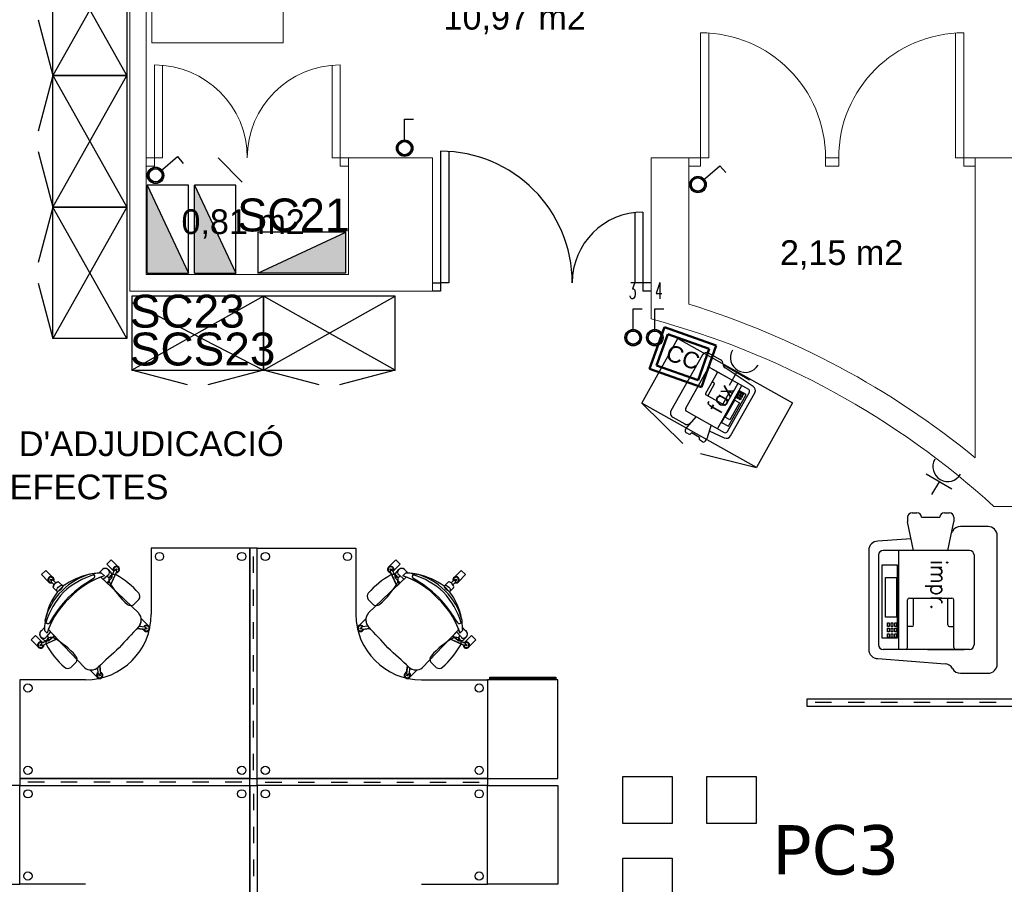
# Model space of a CAD drawing. Header units: metres. Extents: x -1 to 438, y -6 to 39.
# Tile 10 of 22: x 403.67 to 409.65, y 19.81 to 25.07. Entities that reach past the tile are written whole.
import ezdxf

# ---------------------------------------------------------------- set-up
doc = ezdxf.new("R2010")
doc.units = ezdxf.units.M
doc.linetypes.add('CONTINUA', pattern=[0])
for name, color, linetype, lineweight in [('INS P5  CLIMATITZACIO ACTUAL', 7, 'CONTINUA', 25), ('INS P5  ELECTRICITAT ACTUAL', 7, 'CONTINUA', 25), ('INS P5  TELECOMUNICACIONS ACTUAL', 7, 'CONTINUA', 25), ('P5 MOBLES ACTUAL', 7, 'CONTINUA', 25), ('P5 MURS ACTUAL', 7, 'CONTINUA', 25), ('P5 TEXT ACTUAL', 7, 'CONTINUA', 25)]:
    doc.layers.add(name, color=color, linetype=linetype, lineweight=lineweight)
doc.styles.add('ARIAL', font='arial.ttf')
doc.styles.add('COMPLEX', font='complex_.ttf')
doc.styles.add('SIMPLEX', font='simplex_.ttf')
doc.styles.add('VERDANA', font='verdana.ttf')

msp = doc.modelspace()

# ---------------------------------------------------------------- hatches: boundary and pattern name
at = {"layer": 'INS P5  ELECTRICITAT ACTUAL', "transparency": 33554687}
for color, points in [(100, [(404.6935, 23.5273), (404.4435, 24.0623), (404.4435, 23.5273)]), (100, [(404.9814, 23.5273), (404.7314, 24.0623), (404.7314, 23.5273)]), (4, [(405.6503, 23.7776), (405.1154, 23.5276), (405.6503, 23.5276)])]:
    msp.add_hatch(color=color, dxfattribs=at).paths.add_polyline_path(points)
at = {"layer": 'INS P5  TELECOMUNICACIONS ACTUAL', "transparency": 33554687}
msp.add_hatch(color=2, dxfattribs=at).paths.add_polyline_path([(404.9814, 23.5273), (404.7314, 24.0623), (404.7314, 23.5273)])

# ---------------------------------------------------------------- linework, layer by layer
at = {"layer": 'INS P5  CLIMATITZACIO ACTUAL', "color": 4, "linetype": 'CONTINUA', "lineweight": 50, "transparency": 33554687}
for p, q in [((407.5871, 23.1996), (407.4974, 22.9467)), ((407.9031, 23.0875), (407.5871, 23.1996)), ((407.6075, 23.1567), (407.5402, 22.9671)), ((407.8603, 23.0671), (407.6075, 23.1567)), ((407.7931, 22.8774), (407.8603, 23.0671)), ((407.8135, 22.8346), (407.9031, 23.0875)), ((407.4974, 22.9467), (407.8135, 22.8346)), ((407.5402, 22.9671), (407.7931, 22.8774))]:
    msp.add_line(p, q, dxfattribs=at)
at = {"layer": 'INS P5  ELECTRICITAT ACTUAL', "transparency": 33554687}
msp.add_line((405.0217, 24.0823), (404.8756, 24.2285), dxfattribs=at)
at = {"layer": 'INS P5  ELECTRICITAT ACTUAL', "color": 180, "transparency": 33554687}
for p, q in [((404.4435, 24.0623), (404.6935, 23.5273)), ((404.4435, 23.5273), (404.4435, 24.0623)), ((404.6935, 24.0623), (404.4435, 24.0623)), ((404.6935, 23.5273), (404.6935, 24.0623)), ((404.7314, 24.0623), (404.9814, 23.5273)), ((404.7314, 23.5273), (404.7314, 24.0623)), ((404.9814, 24.0623), (404.7314, 24.0623)), ((404.9814, 23.5273), (404.9814, 24.0623)), ((405.1154, 23.5276), (405.6503, 23.7776)), ((405.6503, 23.7776), (405.1154, 23.7776)), ((405.1154, 23.7776), (405.1154, 23.5276)), ((405.6503, 23.5276), (405.6503, 23.7776)), ((404.4435, 23.5273), (404.6935, 23.5273)), ((404.7314, 23.5273), (404.9814, 23.5273)), ((405.6503, 23.5276), (405.1154, 23.5276)), ((408.1039, 22.8784), (407.9481, 22.9686)), ((408.026, 22.9235), (407.9809, 22.8456)), ((409.3347, 22.2149), (409.1789, 22.3051)), ((409.2568, 22.26), (409.2117, 22.1821))]:
    msp.add_line(p, q, dxfattribs=at)
for points in [[(406.0081, 24.3286), (406.0081, 24.4636), (406.0621, 24.4636)], [(404.525, 24.1491), (404.6281, 24.2364), (404.663, 24.1952)], [(407.8222, 24.0934), (407.9252, 24.1806), (407.9601, 24.1394)], [(407.3977, 23.1768), (407.3977, 23.3118), (407.4517, 23.3118)], [(407.5292, 23.1768), (407.5292, 23.3118), (407.5832, 23.3118)]]:
    msp.add_lwpolyline(points, dxfattribs=at)
for centre, radius in [((406.0084, 24.288), 0.0501), ((406.0084, 24.288), 0.0397), ((404.4943, 24.1228), 0.0501), ((404.4943, 24.1228), 0.0397), ((407.7914, 24.067), 0.0501), ((407.7914, 24.067), 0.0397), ((407.398, 23.1363), 0.0501), ((407.398, 23.1363), 0.0397), ((407.5294, 23.1363), 0.0501), ((407.5294, 23.1363), 0.0397)]:
    msp.add_circle(centre, radius, dxfattribs=at)
for centre, radius, start, end in [((406.0084, 24.288), 0.045, 0, 180), ((406.0084, 24.288), 0.045, 180, 0), ((404.4943, 24.1228), 0.045, 130.25156, 310.25156), ((404.4943, 24.1228), 0.045, 310.25156, 130.25156), ((407.7914, 24.067), 0.045, 130.25156, 310.25156), ((407.7914, 24.067), 0.045, 310.25156, 130.25156), ((407.398, 23.1363), 0.045, 0, 180), ((407.5294, 23.1363), 0.045, 0, 180), ((407.398, 23.1363), 0.045, 180, 0), ((407.5294, 23.1363), 0.045, 180, 0), ((408.0788, 23.0147), 0.09, 149.91981, 329.91981), ((409.3096, 22.3512), 0.09, 149.91981, 329.91981)]:
    msp.add_arc(centre, radius, start, end, dxfattribs=at)
at = {"layer": 'INS P5  TELECOMUNICACIONS ACTUAL', "transparency": 33554687}
for p, q in [((404.7314, 24.0623), (404.9814, 23.5273)), ((404.7314, 23.5273), (404.7314, 24.0623)), ((404.9814, 24.0623), (404.7314, 24.0623)), ((404.9814, 23.5273), (404.9814, 24.0623)), ((404.7314, 23.5273), (404.9814, 23.5273))]:
    msp.add_line(p, q, dxfattribs=at)
at = {"layer": 'INS P5  TELECOMUNICACIONS ACTUAL', "color": 180, "transparency": 33554687}
for points in [[(407.3346, 20.4668), (407.6345, 20.4668), (407.6345, 20.1821), (407.3346, 20.1821), (407.3346, 20.4668)], [(407.8455, 20.4668), (408.1453, 20.4668), (408.1453, 20.1821), (407.8455, 20.1821), (407.8455, 20.4668)], [(407.3346, 19.9712), (407.6345, 19.9712), (407.6345, 19.6865), (407.3346, 19.6865), (407.3346, 19.9712)]]:
    msp.add_lwpolyline(points, close=True, dxfattribs=at)
at = {"layer": 'P5 MOBLES ACTUAL', "transparency": 33554687}
for p, q in [((404.3205, 25.53), (403.8705, 24.73)), ((404.3205, 24.73), (403.8705, 25.53)), ((403.8705, 24.73), (404.3205, 23.93)), ((403.8705, 23.93), (404.3205, 24.73)), ((404.3205, 23.93), (403.8705, 23.13)), ((404.3205, 23.13), (403.8705, 23.93)), ((405.1508, 23.3891), (404.3508, 22.9391)), ((404.3508, 23.3506), (405.1508, 22.9391)), ((405.1508, 22.9391), (405.9508, 23.3891)), ((405.9508, 22.9391), (405.1508, 23.3891))]:
    msp.add_line(p, q, dxfattribs=at)
at = {"layer": 'P5 MOBLES ACTUAL', "color": 180, "transparency": 33554687}
for p, q in [((403.7799, 25.0681), (403.8705, 24.73)), ((403.8705, 24.73), (403.7799, 24.3919)), ((403.7799, 24.2681), (403.8705, 23.93)), ((403.8705, 23.93), (403.7799, 23.5919)), ((403.7799, 23.4681), (403.8705, 23.13)), ((407.8184, 23.031), (407.6274, 22.6904)), ((407.9293, 23.0008), (407.8563, 23.0417)), ((404.6889, 22.8485), (404.3508, 22.9391)), ((405.1508, 22.9391), (404.8127, 22.8485)), ((405.4889, 22.8485), (405.1508, 22.9391)), ((405.9508, 22.9391), (405.6127, 22.8485)), ((407.7175, 22.707), (407.8512, 22.9455)), ((407.8702, 22.9508), (408.0989, 22.8226)), ((407.9816, 22.8883), (407.8843, 22.9429)), ((408.1265, 22.8391), (407.956, 22.9522)), ((407.9088, 22.9227), (407.8378, 22.7962)), ((407.8886, 22.8606), (407.8775, 22.8669)), ((407.8907, 22.853), (407.8511, 22.7824)), ((407.9112, 22.5824), (408.0586, 22.8451)), ((408.0434, 22.8132), (407.9353, 22.6205)), ((408.0315, 22.8539), (407.9606, 22.7274)), ((408.04, 22.8006), (408.0455, 22.8103)), ((408.0852, 22.7898), (408.0434, 22.8132)), ((408.0503, 22.8076), (408.0449, 22.7979)), ((408.0455, 22.8103), (408.0503, 22.8076)), ((408.0497, 22.7952), (408.0552, 22.8049)), ((408.0552, 22.8049), (408.0601, 22.8022)), ((407.953, 22.7253), (407.84, 22.7886)), ((407.9815, 22.8022), (407.9419, 22.7315)), ((407.9568, 22.6518), (408.0154, 22.7564)), ((407.9705, 22.5651), (408.1042, 22.8036)), ((407.9772, 22.5971), (408.0852, 22.7898)), ((407.9891, 22.8043), (408.0002, 22.7981)), ((407.9898, 22.5383), (408.1371, 22.8011)), ((408.0154, 22.7564), (408.0441, 22.7403)), ((408.0236, 22.7714), (408.0291, 22.7812)), ((408.0285, 22.7687), (408.0236, 22.7714)), ((408.034, 22.7784), (408.0285, 22.7687)), ((408.0291, 22.7812), (408.034, 22.7784)), ((408.0318, 22.786), (408.0373, 22.7957)), ((408.0367, 22.7833), (408.0318, 22.786)), ((408.0334, 22.766), (408.0388, 22.7757)), ((408.0382, 22.7632), (408.0334, 22.766)), ((408.0421, 22.793), (408.0367, 22.7833)), ((408.0373, 22.7957), (408.0421, 22.793)), ((408.0437, 22.773), (408.0382, 22.7632)), ((408.0388, 22.7757), (408.0437, 22.773)), ((408.0449, 22.7979), (408.04, 22.8006)), ((408.0416, 22.7806), (408.047, 22.7903)), ((408.0464, 22.7778), (408.0416, 22.7806)), ((408.0431, 22.7605), (408.0486, 22.7702)), ((408.048, 22.7578), (408.0431, 22.7605)), ((408.0519, 22.7876), (408.0464, 22.7778)), ((408.047, 22.7903), (408.0519, 22.7876)), ((408.0534, 22.7675), (408.048, 22.7578)), ((408.0486, 22.7702), (408.0534, 22.7675)), ((408.0546, 22.7924), (408.0497, 22.7952)), ((408.0513, 22.7751), (408.0567, 22.7848)), ((408.0562, 22.7724), (408.0513, 22.7751)), ((408.0601, 22.8022), (408.0546, 22.7924)), ((408.0616, 22.7821), (408.0562, 22.7724)), ((408.0567, 22.7848), (408.0616, 22.7821)), ((408.0595, 22.7897), (408.0649, 22.7994)), ((408.0643, 22.787), (408.0595, 22.7897)), ((408.0698, 22.7967), (408.0643, 22.787)), ((408.0649, 22.7994), (408.0698, 22.7967)), ((407.4494, 22.7376), (407.7, 22.4932)), ((407.7228, 22.688), (407.9515, 22.5598)), ((408.0441, 22.7403), (407.9855, 22.6357)), ((407.638, 22.6524), (407.711, 22.6115)), ((407.7802, 22.6559), (407.7218, 22.5893)), ((407.9855, 22.6357), (407.9568, 22.6518)), ((407.715, 22.5772), (407.7218, 22.5893)), ((407.8709, 22.605), (407.8446, 22.5205)), ((407.8601, 22.5704), (407.9518, 22.5276)), ((407.9353, 22.6205), (407.9772, 22.5971)), ((407.7331, 22.5511), (407.7203, 22.5582)), ((407.8007, 22.5291), (407.752, 22.5564)), ((407.752, 22.5564), (407.752, 22.5564)), ((407.8007, 22.5291), (407.8007, 22.5291)), ((407.8187, 22.503), (407.806, 22.5101)), ((407.8377, 22.5083), (407.8446, 22.5205)), ((407.8079, 22.4326), (408.1471, 22.3463)), ((409.0655, 22.0437), (409.0655, 22.0158)), ((409.0934, 22.0716), (409.1225, 22.0716)), ((409.1504, 22.0437), (409.262, 22.0437)), ((409.1504, 22.0437), (409.1504, 22.0437)), ((409.262, 22.0437), (409.262, 22.0437)), ((409.2899, 22.0716), (409.319, 22.0716)), ((409.3469, 22.0437), (409.3469, 22.0158)), ((409.1022, 21.8426), (409.0655, 22.0158)), ((409.3103, 21.8426), (409.3469, 22.0158)), ((409.5548, 21.9877), (409.3874, 21.9877)), ((409.0871, 21.9135), (408.8853, 21.8984)), ((409.6106, 21.1509), (409.6106, 21.9319)), ((405.0898, 21.7053), (405.0898, 21.8053)), ((408.8296, 21.8426), (408.8296, 21.2401)), ((408.8895, 21.8147), (408.8895, 21.268)), ((409.4418, 21.8426), (408.9174, 21.8426)), ((409.0097, 21.8426), (409.0097, 21.2401)), ((409.4697, 21.8147), (409.4697, 21.268)), ((409.005, 21.7525), (408.9091, 21.7525)), ((408.9091, 21.7525), (408.9091, 21.3107)), ((409.005, 21.3107), (409.005, 21.7525)), ((403.8677, 21.6804), (403.8272, 21.721)), ((404.1126, 21.7), (404.0945, 21.6969)), ((404.1126, 21.7), (404.0945, 21.6969)), ((404.1495, 21.7036), (404.1664, 21.7197)), ((404.1495, 21.7036), (404.1664, 21.7197)), ((404.1613, 21.6801), (404.2182, 21.6264)), ((404.2182, 21.6264), (404.1613, 21.6801)), ((404.1665, 21.704), (404.183, 21.6876)), ((404.183, 21.6876), (404.1665, 21.704)), ((404.183, 21.6876), (404.1665, 21.704)), ((404.1754, 21.6668), (404.2054, 21.694)), ((404.2212, 21.7104), (404.2068, 21.7253)), ((404.2068, 21.7253), (404.2212, 21.7104)), ((404.2182, 21.6264), (404.2582, 21.7144)), ((404.2282, 21.6873), (404.2448, 21.7208)), ((404.2282, 21.6873), (404.2415, 21.7141)), ((404.2569, 21.7177), (404.2482, 21.7218)), ((405.9615, 21.6264), (405.9214, 21.7144)), ((405.9227, 21.7177), (405.9315, 21.7218)), ((405.9514, 21.6873), (405.9349, 21.7208)), ((405.9514, 21.6873), (405.9382, 21.7141)), ((405.9585, 21.7104), (405.9729, 21.7253)), ((405.9729, 21.7253), (405.9585, 21.7104)), ((406.0183, 21.6801), (405.9615, 21.6264)), ((405.9615, 21.6264), (406.0183, 21.6801)), ((406.0042, 21.6668), (405.9743, 21.694)), ((406.0131, 21.704), (405.9967, 21.6876)), ((405.9967, 21.6876), (406.0131, 21.704)), ((405.9967, 21.6876), (406.0131, 21.704)), ((406.0302, 21.7036), (406.0132, 21.7197)), ((406.0302, 21.7036), (406.0132, 21.7197)), ((406.067, 21.7), (406.0851, 21.6969)), ((406.067, 21.7), (406.0851, 21.6969)), ((406.312, 21.6804), (406.3525, 21.721)), ((408.9324, 21.4371), (408.9324, 21.677)), ((408.9324, 21.677), (408.9982, 21.677)), ((408.9982, 21.677), (408.9982, 21.4371)), ((403.8774, 21.6335), (403.8605, 21.651)), ((403.8674, 21.6614), (403.8606, 21.6546)), ((403.8885, 21.6446), (403.871, 21.6616)), ((403.8737, 21.6154), (403.8982, 21.591)), ((403.9316, 21.6244), (403.8982, 21.591)), ((403.9316, 21.6244), (403.8982, 21.591)), ((403.9071, 21.6489), (403.9316, 21.6244)), ((404.2182, 21.6264), (404.393, 21.4598)), ((404.393, 21.4598), (404.2182, 21.6264)), ((405.9615, 21.6264), (405.7867, 21.4598)), ((405.7867, 21.4598), (405.9615, 21.6264)), ((406.2725, 21.6489), (406.2481, 21.6244)), ((406.2481, 21.6244), (406.2815, 21.591)), ((406.2481, 21.6244), (406.2815, 21.591)), ((406.306, 21.6154), (406.2815, 21.591)), ((406.2912, 21.6446), (406.3087, 21.6616)), ((406.3023, 21.6335), (406.3192, 21.651)), ((406.3122, 21.6614), (406.3191, 21.6546)), ((405.0898, 21.5053), (405.0898, 21.6053)), ((409.0766, 21.5525), (409.3358, 21.5525)), ((409.1022, 21.3905), (409.1022, 21.5525)), ((409.3103, 21.3905), (409.3103, 21.5525)), ((404.3609, 21.5124), (404.3934, 21.5448)), ((405.8187, 21.5124), (405.7862, 21.5448)), ((409.0655, 21.2513), (409.0655, 21.5414)), ((409.3469, 21.2513), (409.3469, 21.5414)), ((403.8256, 21.4281), (403.8226, 21.4099)), ((403.8256, 21.4281), (403.8226, 21.4099)), ((406.354, 21.4281), (406.3571, 21.4099)), ((406.354, 21.4281), (406.3571, 21.4099)), ((408.9982, 21.4371), (408.9324, 21.4371)), ((403.819, 21.3731), (403.8028, 21.3562)), ((403.819, 21.3731), (403.8028, 21.3562)), ((404.3948, 21.3826), (404.4304, 21.3769)), ((404.3997, 21.3818), (404.3965, 21.385)), ((404.4311, 21.3644), (404.4324, 21.374)), ((404.439, 21.3648), (404.4399, 21.3714)), ((405.0898, 21.3053), (405.0898, 21.4053)), ((405.7407, 21.3648), (405.7397, 21.3714)), ((405.7486, 21.3644), (405.7472, 21.374)), ((405.7848, 21.3826), (405.7493, 21.3769)), ((405.78, 21.3818), (405.7831, 21.385)), ((406.3606, 21.3731), (406.3768, 21.3562)), ((406.3606, 21.3731), (406.3768, 21.3562)), ((408.9428, 21.3806), (408.9428, 21.4029)), ((408.9428, 21.4029), (408.9539, 21.4029)), ((408.9539, 21.3806), (408.9428, 21.3806)), ((408.9428, 21.3471), (408.9428, 21.3694)), ((408.9428, 21.3694), (408.9539, 21.3694)), ((408.9539, 21.4029), (408.9539, 21.3806)), ((408.9539, 21.3694), (408.9539, 21.3471)), ((408.9651, 21.3806), (408.9651, 21.4029)), ((408.9651, 21.4029), (408.9762, 21.4029)), ((408.9762, 21.3806), (408.9651, 21.3806)), ((408.9651, 21.3471), (408.9651, 21.3694)), ((408.9651, 21.3694), (408.9762, 21.3694)), ((408.9762, 21.4029), (408.9762, 21.3806)), ((408.9762, 21.3694), (408.9762, 21.3471)), ((408.9874, 21.3806), (408.9874, 21.4029)), ((408.9874, 21.4029), (408.9985, 21.4029)), ((408.9985, 21.3806), (408.9874, 21.3806)), ((408.9874, 21.3471), (408.9874, 21.3694)), ((408.9874, 21.3694), (408.9985, 21.3694)), ((408.9985, 21.4029), (408.9985, 21.3806)), ((408.9985, 21.3694), (408.9985, 21.3471)), ((409.091, 21.3794), (409.0655, 21.3794)), ((409.3214, 21.3794), (409.3469, 21.3794)), ((403.805, 21.2836), (403.7644, 21.3241)), ((403.8122, 21.3014), (403.7973, 21.3158)), ((403.7973, 21.3158), (403.8122, 21.3014)), ((403.8186, 21.3561), (403.835, 21.3396)), ((403.835, 21.3396), (403.8186, 21.3561)), ((403.8186, 21.3561), (403.835, 21.3396)), ((403.8557, 21.3472), (403.8285, 21.3172)), ((403.8425, 21.3612), (403.8962, 21.3044)), ((404.3817, 21.368), (404.4283, 21.3622)), ((404.4209, 21.3631), (404.3817, 21.368)), ((404.4226, 21.3589), (404.418, 21.3635)), ((405.7979, 21.368), (405.7514, 21.3622)), ((405.7571, 21.3589), (405.7616, 21.3635)), ((405.7588, 21.3631), (405.7979, 21.368)), ((406.3372, 21.3612), (406.2835, 21.3044)), ((406.3239, 21.3472), (406.3511, 21.3172)), ((406.3611, 21.3561), (406.3447, 21.3396)), ((406.3447, 21.3396), (406.3611, 21.3561)), ((406.3611, 21.3561), (406.3447, 21.3396)), ((406.3675, 21.3014), (406.3824, 21.3158)), ((406.3824, 21.3158), (406.3675, 21.3014)), ((406.3747, 21.2836), (406.4152, 21.3241)), ((408.9091, 21.3107), (409.005, 21.3107)), ((408.9539, 21.3471), (408.9428, 21.3471)), ((408.9428, 21.3136), (408.9428, 21.336)), ((408.9428, 21.336), (408.9539, 21.336)), ((408.9539, 21.3136), (408.9428, 21.3136)), ((408.9539, 21.336), (408.9539, 21.3136)), ((408.9762, 21.3471), (408.9651, 21.3471)), ((408.9651, 21.3136), (408.9651, 21.336)), ((408.9651, 21.336), (408.9762, 21.336)), ((408.9762, 21.3136), (408.9651, 21.3136)), ((408.9762, 21.336), (408.9762, 21.3136)), ((408.9985, 21.3471), (408.9874, 21.3471)), ((408.9874, 21.3136), (408.9874, 21.336)), ((408.9874, 21.336), (408.9985, 21.336)), ((408.9985, 21.3136), (408.9874, 21.3136)), ((408.9985, 21.336), (408.9985, 21.3136)), ((403.8049, 21.2657), (403.8007, 21.2744)), ((403.8353, 21.2944), (403.8018, 21.2778)), ((403.8962, 21.3044), (403.8082, 21.2643)), ((403.8353, 21.2944), (403.8085, 21.2811)), ((403.8962, 21.3044), (404.0627, 21.1296)), ((406.2835, 21.3044), (406.1169, 21.1296)), ((406.2835, 21.3044), (406.3714, 21.2643)), ((406.3444, 21.2944), (406.3778, 21.2778)), ((406.3444, 21.2944), (406.3711, 21.2811)), ((406.3748, 21.2657), (406.3789, 21.2744)), ((405.0898, 21.1053), (405.0898, 21.2053)), ((409.4418, 21.2401), (408.9174, 21.2401)), ((409.1862, 21.2401), (409.4093, 21.2401)), ((403.9788, 21.1303), (404.0113, 21.1627)), ((404.1545, 21.1408), (404.1604, 21.0943)), ((404.1595, 21.1017), (404.1545, 21.1408)), ((406.0251, 21.1408), (406.0193, 21.0943)), ((406.0202, 21.1017), (406.0251, 21.1408)), ((406.2008, 21.1303), (406.1684, 21.1627)), ((408.8853, 21.1843), (409.2933, 21.1537)), ((404.1408, 21.1229), (404.1376, 21.1261)), ((404.14, 21.1278), (404.1456, 21.0922)), ((404.1582, 21.0915), (404.1486, 21.0901)), ((404.1578, 21.0836), (404.1512, 21.0827)), ((404.1637, 21.1), (404.1591, 21.1046)), ((406.016, 21.1), (406.0206, 21.1046)), ((406.0215, 21.0915), (406.0311, 21.0901)), ((406.0219, 21.0836), (406.0285, 21.0827)), ((406.0397, 21.1278), (406.034, 21.0922)), ((406.0389, 21.1229), (406.042, 21.1261)), ((409.3874, 21.0951), (409.5548, 21.0951)), ((405.0898, 20.9053), (405.0898, 21.0053)), ((408.6037, 20.9168), (408.5037, 20.9168)), ((408.8037, 20.9168), (408.7037, 20.9168)), ((409.0037, 20.9168), (408.9037, 20.9168)), ((409.2037, 20.9168), (409.1037, 20.9168)), ((409.4037, 20.9168), (409.3037, 20.9168)), ((409.6037, 20.9168), (409.5037, 20.9168)), ((405.0898, 20.7053), (405.0898, 20.8053)), ((405.0898, 20.5053), (405.0898, 20.6053)), ((403.8183, 20.4338), (403.7183, 20.4338)), ((404.0183, 20.4338), (403.9183, 20.4338)), ((404.2183, 20.4338), (404.1183, 20.4338)), ((404.4183, 20.4338), (404.3183, 20.4338)), ((404.6183, 20.4338), (404.5183, 20.4338)), ((404.8183, 20.4338), (404.7183, 20.4338)), ((405.0183, 20.4338), (404.9183, 20.4338)), ((405.1613, 20.4338), (405.2613, 20.4338)), ((405.3613, 20.4338), (405.4613, 20.4338)), ((405.5613, 20.4338), (405.6613, 20.4338)), ((405.7613, 20.4338), (405.8613, 20.4338)), ((405.9613, 20.4338), (406.0613, 20.4338)), ((406.1613, 20.4338), (406.2613, 20.4338)), ((406.3613, 20.4338), (406.4613, 20.4338)), ((405.0898, 20.3623), (405.0898, 20.2623)), ((405.0898, 20.1623), (405.0898, 20.0623)), ((405.0898, 19.9623), (405.0898, 19.8623))]:
    msp.add_line(p, q, dxfattribs=at)
at = {"layer": 'P5 MOBLES ACTUAL', "linetype": 'CONTINUA', "lineweight": 13, "transparency": 33554687}
msp.add_lwpolyline([(404.4709, 24.9281), (405.2709, 24.9281), (405.2709, 25.6781), (404.4709, 25.6781), (404.4709, 24.9281)], close=True, dxfattribs=at)
msp.add_lwpolyline([(404.4709, 24.9281), (405.2709, 24.9281), (405.2709, 25.6781), (404.4709, 25.6781), (404.4709, 24.9281)], close=True, dxfattribs=at)
at = {"layer": 'P5 MOBLES ACTUAL', "color": 180, "transparency": 33554687}
for points in [[(404.3205, 25.53), (404.3205, 24.73), (403.8705, 24.73), (403.8705, 25.53), (404.3205, 25.53)], [(404.3205, 24.73), (404.3205, 23.93), (403.8705, 23.93), (403.8705, 24.73), (404.3205, 24.73)], [(404.3205, 23.93), (404.3205, 23.13), (403.8705, 23.13), (403.8705, 23.93), (404.3205, 23.93)], [(405.1508, 23.3891), (404.3508, 23.3891), (404.3508, 22.9391), (405.1508, 22.9391), (405.1508, 23.3891)], [(405.9508, 23.3891), (405.1508, 23.3891), (405.1508, 22.9391), (405.9508, 22.9391), (405.9508, 23.3891)], [(407.6695, 23.1301), (408.3672, 22.7388), (408.1471, 22.3463), (407.4494, 22.7376), (407.6695, 23.1301)], [(405.1113, 20.4553), (405.1113, 21.8553), (405.0683, 21.8553), (405.0683, 20.4553), (405.1113, 20.4553)], [(403.8982, 21.591), (403.8737, 21.6154), (403.8721, 21.6202), (403.8738, 21.6268), (403.8775, 21.6333), (403.8824, 21.6393), (403.8887, 21.6447), (403.8971, 21.6497), (403.9027, 21.6505), (403.9071, 21.6489), (403.9316, 21.6244), (403.8982, 21.591)], [(406.2815, 21.591), (406.306, 21.6154), (406.3075, 21.6202), (406.3058, 21.6268), (406.3022, 21.6333), (406.2973, 21.6393), (406.291, 21.6447), (406.2825, 21.6497), (406.277, 21.6505), (406.2725, 21.6489), (406.2481, 21.6244), (406.2815, 21.591)], [(406.9273, 21.0622), (406.527, 21.0622), (406.527, 21.0711), (406.9273, 21.0711), (406.9273, 21.0622)], [(406.9393, 21.0553), (406.5113, 21.0553), (406.5113, 20.4553), (406.9393, 20.4553), (406.9393, 21.0553)], [(409.8537, 20.9383), (408.4537, 20.9383), (408.4537, 20.8953), (409.8537, 20.8953), (409.8537, 20.9383)], [(403.2403, 19.8123), (403.6683, 19.8123), (403.6683, 20.4123), (403.2403, 20.4123), (403.2403, 19.8123)], [(405.0683, 20.4553), (403.6683, 20.4553), (403.6683, 20.4123), (405.0683, 20.4123), (405.0683, 20.4553)], [(405.1113, 20.4123), (405.1113, 19.0123), (405.0683, 19.0123), (405.0683, 20.4123), (405.1113, 20.4123)], [(405.1113, 20.4553), (406.5113, 20.4553), (406.5113, 20.4123), (405.1113, 20.4123), (405.1113, 20.4553)], [(406.9393, 19.8123), (406.5113, 19.8123), (406.5113, 20.4123), (406.9393, 20.4123), (406.9393, 19.8123)]]:
    msp.add_lwpolyline(points, close=True, dxfattribs=at)
for points in [[(404.0684, 21.0553), (404.0683, 21.0553), (403.6683, 21.0553), (403.6683, 20.4553), (405.0683, 20.4553), (405.0683, 21.8553), (404.4683, 21.8553), (404.4683, 21.4553), (404.4684, 21.4553)], [(406.1113, 21.0553), (406.1113, 21.0553), (406.5113, 21.0553), (406.5113, 20.4553), (405.1113, 20.4553), (405.1113, 21.8553), (405.7113, 21.8553), (405.7113, 21.4553), (405.7113, 21.4553)], [(404.239, 21.7176), (404.1984, 21.7581), (404.2245, 21.7842), (404.2651, 21.7437)], [(404.239, 21.7176), (404.1984, 21.7581), (404.2245, 21.7842), (404.2651, 21.7437)], [(405.9407, 21.7176), (405.9812, 21.7581), (405.9551, 21.7842), (405.9146, 21.7437)], [(405.9407, 21.7176), (405.9812, 21.7581), (405.9551, 21.7842), (405.9146, 21.7437)], [(403.8272, 21.721), (403.8011, 21.6949), (403.8416, 21.6543)], [(404.2287, 21.6763), (404.1988, 21.6447), (404.1613, 21.6801)], [(404.2551, 21.7076), (404.2182, 21.6264), (404.2045, 21.6394), (404.2163, 21.6632), (404.2287, 21.6763)], [(405.9245, 21.7076), (405.9615, 21.6264), (405.9752, 21.6394), (405.9634, 21.6632), (405.951, 21.6763)], [(405.951, 21.6763), (405.9808, 21.6447), (406.0183, 21.6801)], [(406.3525, 21.721), (406.3786, 21.6949), (406.338, 21.6543)], [(403.8656, 21.6457), (403.8774, 21.6335), (403.8827, 21.6398), (403.8885, 21.6446), (403.8764, 21.6564)], [(406.314, 21.6457), (406.3023, 21.6335), (406.297, 21.6398), (406.2912, 21.6446), (406.3033, 21.6564)], [(404.3948, 21.3826), (404.3997, 21.3818), (404.3965, 21.385)], [(404.4072, 21.4246), (404.4081, 21.4256), (404.4486, 21.385)], [(404.4072, 21.4246), (404.4081, 21.4256), (404.4486, 21.385)], [(405.7725, 21.4246), (405.7716, 21.4256), (405.731, 21.385)], [(405.7725, 21.4246), (405.7716, 21.4256), (405.731, 21.385)], [(405.7848, 21.3826), (405.78, 21.3818), (405.7831, 21.385)], [(403.805, 21.2836), (403.7644, 21.3241), (403.7384, 21.2981), (403.7789, 21.2575)], [(403.7644, 21.3241), (403.7384, 21.2981), (403.7789, 21.2575)], [(403.805, 21.2836), (403.7644, 21.3241), (403.7384, 21.2981), (403.7789, 21.2575)], [(403.815, 21.2674), (403.8962, 21.3044), (403.8832, 21.3181), (403.8594, 21.3063), (403.8463, 21.2939)], [(403.8425, 21.3612), (403.8962, 21.3044), (404.0627, 21.1296)], [(403.8463, 21.2939), (403.8778, 21.3238), (403.8425, 21.3612)], [(406.3372, 21.3612), (406.2835, 21.3044), (406.1169, 21.1296)], [(406.3646, 21.2674), (406.2835, 21.3044), (406.2964, 21.3181), (406.3203, 21.3063), (406.3334, 21.2939)], [(406.3334, 21.2939), (406.3018, 21.3238), (406.3372, 21.3612)], [(406.3747, 21.2836), (406.4152, 21.3241), (406.4413, 21.2981), (406.4008, 21.2575)], [(406.3747, 21.2836), (406.4152, 21.3241), (406.4413, 21.2981), (406.4008, 21.2575)], [(406.4152, 21.3241), (406.4413, 21.2981), (406.4008, 21.2575)], [(404.0979, 21.1154), (404.097, 21.1145), (404.1376, 21.0739)], [(404.0979, 21.1154), (404.097, 21.1145), (404.1376, 21.0739)], [(404.14, 21.1278), (404.1408, 21.1229), (404.1376, 21.1261)], [(406.0397, 21.1278), (406.0389, 21.1229), (406.042, 21.1261)], [(406.0817, 21.1154), (406.0826, 21.1145), (406.0421, 21.0739)], [(406.0817, 21.1154), (406.0826, 21.1145), (406.0421, 21.0739)], [(404.0684, 19.8122), (404.0683, 19.8123), (403.6683, 19.8123), (403.6683, 20.4123), (405.0683, 20.4123), (405.0683, 19.0123), (404.4683, 19.0123), (404.4683, 19.4123), (404.4684, 19.4122)], [(406.1113, 19.8122), (406.1113, 19.8123), (406.5113, 19.8123), (406.5113, 20.4123), (405.1113, 20.4123), (405.1113, 19.0123), (405.7113, 19.0123), (405.7113, 19.4123), (405.7113, 19.4122)]]:
    msp.add_lwpolyline(points, dxfattribs=at)
for centre, radius in [((404.5183, 21.8053), 0.025), ((405.0183, 21.8053), 0.025), ((405.1613, 21.8053), 0.025), ((405.6613, 21.8053), 0.025), ((404.2559, 21.7268), 0.00353), ((405.9238, 21.7268), 0.00353), ((403.8585, 21.6635), 0.00353), ((406.3211, 21.6635), 0.00353), ((404.4394, 21.3681), 0.00353), ((405.7402, 21.3681), 0.00353), ((403.7958, 21.2667), 0.00353), ((406.3839, 21.2667), 0.00353), ((404.1545, 21.0831), 0.00353), ((406.0252, 21.0831), 0.00353), ((403.7183, 21.0053), 0.025), ((406.4613, 21.0053), 0.025), ((403.7183, 20.5053), 0.025), ((405.0183, 20.5053), 0.025), ((405.1613, 20.5053), 0.025), ((406.4613, 20.5053), 0.025), ((403.7183, 20.3623), 0.025), ((405.0183, 20.3623), 0.025), ((405.1613, 20.3623), 0.025), ((406.4613, 20.3623), 0.025), ((403.7183, 19.8623), 0.025), ((406.4613, 19.8623), 0.025)]:
    msp.add_circle(centre, radius, dxfattribs=at)
for centre, radius, start, end in [((407.8427, 23.0174), 0.0279, 60.71777, 150.71777), ((407.9157, 22.9764), 0.0279, 358.93509, 60.71777), ((407.8633, 22.9386), 0.0139, 60.71777, 150.71777), ((407.9039, 22.9255), 0.00558, 330.71777, 60.71777), ((407.9715, 22.9754), 0.0279, 178.93509, 236.42861), ((407.8859, 22.8558), 0.00558, 330.71777, 60.71777), ((407.9863, 22.7994), 0.00558, 60.71777, 150.71777), ((408.0364, 22.8512), 0.00558, 60.71777, 150.71777), ((408.092, 22.8104), 0.0139, 330.71777, 60.71777), ((408.1128, 22.8147), 0.0279, 330.71777, 60.71777), ((407.8427, 22.7935), 0.00558, 150.71777, 240.71777), ((407.6517, 22.6768), 0.0279, 150.71777, 240.71777), ((407.7296, 22.7002), 0.0139, 150.71777, 240.71777), ((407.9557, 22.7301), 0.00558, 240.71777, 330.71777), ((407.7247, 22.6358), 0.0279, 240.71777, 302.50044), ((407.7272, 22.5703), 0.0139, 150.71777, 240.71777), ((407.7546, 22.5888), 0.0279, 112.66034, 122.50044), ((407.7399, 22.5632), 0.0139, 240.71777, 330.71777), ((407.8129, 22.5223), 0.0139, 150.71777, 240.71777), ((407.8256, 22.5152), 0.0139, 240.71777, 330.71777), ((407.9583, 22.572), 0.0139, 240.71777, 330.71777), ((407.9655, 22.552), 0.0279, 240.71777, 330.71777), ((409.0934, 22.0437), 0.0279, 90, 180), ((409.1225, 22.0437), 0.0279, 0, 90), ((409.2899, 22.0437), 0.0279, 90, 180), ((409.319, 22.0437), 0.0279, 0, 90), ((409.3874, 21.9319), 0.0558, 90, 151.78267), ((409.5548, 21.9319), 0.0558, 0, 90), ((409.2891, 21.9846), 0.0558, 321.94257, 331.78267), ((408.8853, 21.8426), 0.0558, 90, 180), ((408.9174, 21.8147), 0.0279, 90, 180), ((409.4418, 21.8147), 0.0279, 0, 90), ((404.1887, 21.7072), 0.0256, 342.83416, 150.73868), ((404.1887, 21.7072), 0.0256, 45, 150.73868), ((404.2559, 21.7268), 0.0192, 267.80177, 221.3919), ((404.2559, 21.7268), 0.0153, 273.96913, 215.22454), ((404.2559, 21.7268), 0.0192, 267.80177, 61.42642), ((405.9238, 21.7268), 0.0192, 318.6081, 272.19823), ((405.9238, 21.7268), 0.0192, 118.57358, 272.19823), ((405.9238, 21.7268), 0.0153, 324.77546, 266.03087), ((405.991, 21.7072), 0.0256, 29.26132, 197.16584), ((405.991, 21.7072), 0.0256, 29.26132, 135), ((403.8585, 21.6635), 0.0192, 338.20493, 291.79507), ((403.8585, 21.6635), 0.0153, 344.3723, 285.6277), ((403.8585, 21.6635), 0.0192, 338.20493, 61.42642), ((404.1967, 21.3331), 0.3784, 103.69188, 135.76905), ((404.1689, 21.3106), 0.3935, 100.89367, 127.09271), ((404.1689, 21.3106), 0.3935, 100.89367, 127.09271), ((404.261, 21.2331), 0.4826, 106.91582, 132.60966), ((404.261, 21.2331), 0.4826, 106.91582, 132.60966), ((404.5534, 20.9264), 0.8633, 120.03611, 132.99381), ((404.5534, 20.9264), 0.8633, 120.03611, 132.99381), ((404.3319, 21.2207), 0.4901, 107.68519, 137.47674), ((404.3319, 21.2207), 0.4901, 110.36, 137.47674), ((404.3319, 21.2207), 0.4901, 110.36, 137.47674), ((404.1078, 21.6839), 0.0169, 323.29987, 92.16851), ((404.1689, 21.3106), 0.3935, 90.34305, 98.21827), ((404.1689, 21.3106), 0.3935, 92.8228, 98.21827), ((404.1078, 21.6839), 0.0169, 323.29987, 40.67641), ((404.1689, 21.3106), 0.3935, 90.34305, 92.8228), ((404.1689, 21.3106), 0.3935, 90.34305, 92.8228), ((404.3319, 21.2207), 0.4901, 107.68519, 110.36), ((404.3319, 21.2207), 0.4901, 107.68519, 110.36), ((404.2157, 21.7033), 0.024, 222.32314, 279.93887), ((404.2035, 21.7048), 0.0109, 280.13645, 332.21262), ((404.2421, 21.6637), 0.0323, 66.58753, 203.41247), ((404.2162, 21.692), 0.0129, 286.31968, 338.66101), ((404.2063, 21.6931), 0.0229, 348.44715, 49.29085), ((404.2042, 21.6927), 0.0245, 347.41335, 46.11176), ((404.2235, 21.6816), 0.00743, 314.45596, 51.26885), ((404.2235, 21.6816), 0.00743, 314.45596, 51.26885), ((404.2235, 21.6816), 0.00743, 314.45596, 50.44053), ((404.2559, 21.7268), 0.0192, 208.57358, 221.3919), ((404.2469, 21.72), 0.00224, 54.47788, 160.58672), ((404.0091, 21.2497), 0.5072, 40.97593, 61.00769), ((404.2563, 21.7155), 0.00224, 328.60695, 74.71579), ((406.1705, 21.2497), 0.5072, 118.99231, 139.02407), ((405.9233, 21.7155), 0.00224, 105.28421, 211.39305), ((405.9375, 21.6637), 0.0323, 336.58753, 113.41247), ((405.9328, 21.72), 0.00224, 19.41328, 125.52212), ((405.9238, 21.7268), 0.0192, 318.6081, 331.42642), ((405.9562, 21.6816), 0.00743, 128.73115, 225.54404), ((405.9562, 21.6816), 0.00743, 128.73115, 225.54404), ((405.9562, 21.6816), 0.00743, 129.55947, 225.54404), ((405.9734, 21.6931), 0.0229, 130.70915, 191.55285), ((405.9755, 21.6927), 0.0245, 133.88824, 192.58665), ((405.9635, 21.692), 0.0129, 201.33899, 253.68032), ((405.964, 21.7033), 0.024, 260.06113, 317.67686), ((405.9762, 21.7048), 0.0109, 207.78738, 259.86355), ((405.8478, 21.2207), 0.4901, 42.52326, 72.31481), ((405.8478, 21.2207), 0.4901, 69.64, 72.31481), ((405.8478, 21.2207), 0.4901, 69.64, 72.31481), ((406.0108, 21.3106), 0.3935, 81.78173, 89.65695), ((406.0108, 21.3106), 0.3935, 87.1772, 89.65695), ((406.0108, 21.3106), 0.3935, 87.1772, 89.65695), ((405.8478, 21.2207), 0.4901, 42.52326, 69.64), ((405.8478, 21.2207), 0.4901, 42.52326, 69.64), ((406.0108, 21.3106), 0.3935, 81.78173, 87.1772), ((406.0719, 21.6839), 0.0169, 87.83149, 216.70013), ((406.0719, 21.6839), 0.0169, 139.32359, 216.70013), ((405.6263, 20.9264), 0.8633, 47.00619, 59.96389), ((405.6263, 20.9264), 0.8633, 47.00619, 59.96389), ((405.9187, 21.2331), 0.4826, 47.39034, 73.08418), ((405.9187, 21.2331), 0.4826, 47.39034, 73.08418), ((405.9829, 21.3331), 0.3784, 44.23095, 76.30812), ((406.0108, 21.3106), 0.3935, 52.90729, 79.10633), ((406.0108, 21.3106), 0.3935, 52.90729, 79.10633), ((406.3211, 21.6635), 0.0192, 248.20493, 201.79507), ((406.3211, 21.6635), 0.0192, 118.57358, 201.79507), ((406.3211, 21.6635), 0.0153, 254.3723, 195.6277), ((403.8585, 21.6635), 0.0192, 208.57358, 291.75973), ((403.8619, 21.6528), 0.00224, 124.88104, 230.98988), ((403.8693, 21.6602), 0.00224, 39.01012, 145.11896), ((404.6561, 21.8967), 0.5072, 208.99231, 229.02407), ((405.5236, 21.8967), 0.5072, 310.97593, 331.00769), ((406.3104, 21.6602), 0.00224, 34.88104, 140.98988), ((406.3211, 21.6635), 0.0192, 248.24027, 331.42642), ((406.3178, 21.6528), 0.00224, 309.01012, 55.11896), ((404.1895, 21.3259), 0.3784, 134.23095, 166.30812), ((404.212, 21.3537), 0.3935, 142.90729, 169.10633), ((404.212, 21.3537), 0.3935, 142.90729, 169.10633), ((404.2894, 21.2616), 0.4826, 137.39034, 163.08418), ((404.2894, 21.2616), 0.4826, 137.39034, 163.08418), ((404.3019, 21.1907), 0.4901, 132.52326, 162.31481), ((404.3019, 21.1907), 0.4901, 132.52326, 159.64), ((404.3019, 21.1907), 0.4901, 132.52326, 159.64), ((404.5961, 20.9692), 0.8633, 137.00619, 149.96389), ((404.5961, 20.9692), 0.8633, 137.00619, 149.96389), ((404.3692, 21.5627), 0.0301, 323.6499, 40.5973), ((405.8105, 21.5627), 0.0301, 139.4027, 216.3501), ((405.8778, 21.1907), 0.4901, 17.68519, 47.47674), ((405.8778, 21.1907), 0.4901, 20.36, 47.47674), ((405.8778, 21.1907), 0.4901, 20.36, 47.47674), ((405.5835, 20.9692), 0.8633, 30.03611, 42.99381), ((405.5835, 20.9692), 0.8633, 30.03611, 42.99381), ((405.8902, 21.2616), 0.4826, 16.91582, 42.60966), ((405.8902, 21.2616), 0.4826, 16.91582, 42.60966), ((405.9901, 21.3259), 0.3784, 13.69188, 45.76905), ((405.9677, 21.3537), 0.3935, 10.89367, 37.09271), ((405.9677, 21.3537), 0.3935, 10.89367, 37.09271), ((409.0766, 21.5414), 0.0112, 90, 180), ((409.3358, 21.5414), 0.0112, 0, 90), ((404.3431, 21.5366), 0.0301, 229.4027, 306.3501), ((405.8366, 21.5366), 0.0301, 233.6499, 310.5973), ((404.0684, 21.4553), 0.4, 270, 0), ((404.345, 21.42), 0.0623, 317.22045, 39.68323), ((404.345, 21.42), 0.0623, 317.22045, 39.68323), ((406.1113, 21.4553), 0.4, 180, 270), ((405.8347, 21.42), 0.0623, 140.31677, 222.77955), ((405.8347, 21.42), 0.0623, 140.31677, 222.77955), ((404.212, 21.3537), 0.3935, 171.78173, 179.65695), ((404.212, 21.3537), 0.3935, 171.78173, 179.65695), ((404.212, 21.3537), 0.3935, 177.1772, 179.65695), ((403.8387, 21.4148), 0.0169, 177.83149, 306.70013), ((403.8387, 21.4148), 0.0169, 229.32359, 306.70013), ((423.6844, 3.3915), 26.3771, 137.00868, 137.38659), ((423.6844, 3.3915), 26.3771, 137.00868, 137.38659), ((423.6844, 3.3915), 26.3771, 137.00967, 137.03735), ((404.345, 21.42), 0.0623, 316.7979, 323.08251), ((404.345, 21.42), 0.0623, 325.75994, 4.2331), ((404.4394, 21.3681), 0.0192, 195.10503, 148.69516), ((404.4394, 21.3681), 0.0192, 195.10503, 61.42642), ((404.4394, 21.3681), 0.0153, 201.27239, 142.5278), ((404.4303, 21.3747), 0.00224, 341.78114, 87.88998), ((405.7402, 21.3681), 0.0192, 31.30484, 344.89497), ((405.7402, 21.3681), 0.0192, 118.57358, 344.89497), ((405.7402, 21.3681), 0.0153, 37.4722, 338.72761), ((405.7493, 21.3747), 0.00224, 92.11002, 198.21886), ((405.8347, 21.42), 0.0623, 175.7669, 214.24006), ((405.8347, 21.42), 0.0623, 216.91749, 223.2021), ((386.4952, 3.3915), 26.3771, 42.61341, 42.99132), ((386.4952, 3.3915), 26.3771, 42.61341, 42.99132), ((386.4952, 3.3915), 26.3771, 42.96265, 42.99033), ((406.3409, 21.4148), 0.0169, 233.29987, 2.16851), ((406.3409, 21.4148), 0.0169, 233.29987, 310.67641), ((405.9677, 21.3537), 0.3935, 0.34305, 8.21827), ((405.9677, 21.3537), 0.3935, 0.34305, 8.21827), ((405.9677, 21.3537), 0.3935, 0.34305, 2.8228), ((409.091, 21.3905), 0.0112, 270, 0), ((409.3214, 21.3905), 0.0112, 180, 270), ((403.8153, 21.3339), 0.0256, 119.26132, 287.16584), ((403.8153, 21.3339), 0.0256, 119.26132, 225), ((403.8178, 21.3191), 0.0109, 297.78738, 349.86355), ((403.86, 21.2816), 0.0323, 66.58753, 203.41247), ((404.3019, 21.1907), 0.4901, 159.64, 162.31481), ((404.3019, 21.1907), 0.4901, 159.64, 162.31481), ((403.8193, 21.3069), 0.024, 350.06113, 47.67686), ((403.627, 20.8676), 0.5072, 40.97593, 61.00769), ((404.4288, 21.3643), 0.00224, 255.91021, 2.01905), ((405.7508, 21.3643), 0.00224, 177.98095, 284.08979), ((406.5526, 20.8676), 0.5072, 118.99231, 139.02407), ((406.3197, 21.2816), 0.0323, 336.58753, 113.41247), ((406.3604, 21.3069), 0.024, 132.32314, 189.93887), ((405.8778, 21.1907), 0.4901, 17.68519, 20.36), ((405.8778, 21.1907), 0.4901, 17.68519, 20.36), ((406.3619, 21.3191), 0.0109, 190.13645, 242.21262), ((406.3643, 21.3339), 0.0256, 252.83416, 60.73868), ((406.3643, 21.3339), 0.0256, 315, 60.73868), ((403.7958, 21.2667), 0.0192, 48.6081, 2.19823), ((403.7958, 21.2667), 0.0192, 61.42642, 208.57358), ((403.7958, 21.2667), 0.0192, 208.57358, 2.19823), ((403.7958, 21.2667), 0.0153, 54.77546, 356.03087), ((403.8026, 21.2757), 0.00224, 109.41328, 215.52212), ((403.807, 21.2663), 0.00224, 195.28421, 301.39305), ((403.7958, 21.2667), 0.0192, 48.6081, 61.42642), ((403.8295, 21.3163), 0.0229, 220.70915, 281.55285), ((403.8299, 21.3184), 0.0245, 223.88824, 282.58665), ((404.274, 21.5145), 0.5072, 208.99231, 229.02407), ((403.841, 21.2991), 0.00743, 218.73115, 315.54404), ((403.841, 21.2991), 0.00743, 218.73115, 315.54404), ((403.8306, 21.3064), 0.0129, 291.33899, 343.68032), ((403.841, 21.2991), 0.00743, 219.55947, 315.54404), ((422.1311, 1.8381), 26.3771, 132.61341, 132.99132), ((422.1311, 1.8381), 26.3771, 132.61341, 132.99132), ((388.0486, 1.8381), 26.3771, 47.00868, 47.38659), ((388.0486, 1.8381), 26.3771, 47.00868, 47.38659), ((405.9057, 21.5145), 0.5072, 310.97593, 331.00769), ((406.3387, 21.2991), 0.00743, 224.45596, 321.26885), ((406.3387, 21.2991), 0.00743, 224.45596, 320.44053), ((406.3387, 21.2991), 0.00743, 224.45596, 321.26885), ((406.3491, 21.3064), 0.0129, 196.31968, 248.66101), ((406.3498, 21.3184), 0.0245, 257.41335, 316.11176), ((406.3501, 21.3163), 0.0229, 258.44715, 319.29085), ((406.3839, 21.2667), 0.0192, 177.80177, 131.3919), ((406.3839, 21.2667), 0.0192, 177.80177, 331.42642), ((406.3839, 21.2667), 0.0153, 183.96913, 125.22454), ((406.3839, 21.2667), 0.0192, 118.57358, 131.3919), ((406.3726, 21.2663), 0.00224, 238.60695, 344.71579), ((406.3839, 21.2667), 0.0192, 331.42642, 118.57358), ((406.3771, 21.2757), 0.00224, 324.47788, 70.58672), ((408.9174, 21.268), 0.0279, 180, 270), ((409.0543, 21.2513), 0.0112, 270, 0), ((409.3581, 21.2513), 0.0112, 180, 270), ((409.4418, 21.268), 0.0279, 270, 0), ((403.9871, 21.1806), 0.0301, 323.6499, 40.5973), ((406.1926, 21.1806), 0.0301, 139.4027, 216.3501), ((408.8853, 21.2401), 0.0558, 180, 270), ((403.961, 21.1545), 0.0301, 229.4027, 306.3501), ((404.1025, 21.1776), 0.0623, 230.31677, 312.77955), ((404.1025, 21.1776), 0.0623, 230.31677, 312.77955), ((404.1025, 21.1776), 0.0623, 306.91749, 313.2021), ((422.1311, 1.8381), 26.3771, 132.96265, 132.99033), ((388.0486, 1.8381), 26.3771, 47.00967, 47.03735), ((406.0771, 21.1776), 0.0623, 226.7979, 233.08251), ((406.0771, 21.1776), 0.0623, 227.22045, 309.68323), ((406.0771, 21.1776), 0.0623, 227.22045, 309.68323), ((406.2187, 21.1545), 0.0301, 233.6499, 310.5973), ((409.2891, 21.0981), 0.0558, 28.21733, 85.71085), ((409.5548, 21.1509), 0.0558, 270, 0), ((404.1025, 21.1776), 0.0623, 265.7669, 304.24006), ((404.1545, 21.0831), 0.0192, 121.30484, 74.89497), ((404.1545, 21.0831), 0.0192, 208.57358, 74.89497), ((404.1545, 21.0831), 0.0153, 127.4722, 68.72761), ((404.1479, 21.0923), 0.00224, 182.11002, 288.21886), ((404.1582, 21.0937), 0.00224, 267.98095, 14.08979), ((406.0252, 21.0831), 0.0192, 105.10503, 58.69516), ((406.0252, 21.0831), 0.0192, 105.10503, 331.42642), ((406.0252, 21.0831), 0.0153, 111.27239, 52.5278), ((406.0214, 21.0937), 0.00224, 165.91021, 272.01905), ((406.0318, 21.0923), 0.00224, 251.78114, 357.88998), ((406.0771, 21.1776), 0.0623, 235.75994, 274.2331), ((409.3874, 21.1509), 0.0558, 208.21733, 270)]:
    msp.add_arc(centre, radius, start, end, dxfattribs=at)
for centre, major_axis, start_param, end_param in [((403.8903, 21.6321), (-0.0168, -0.0168), 3.141593, 6.283185), ((406.2893, 21.6321), (0.0168, -0.0168), 0, 3.141593)]:
    msp.add_ellipse(centre, major_axis=major_axis, ratio=0.457927, start_param=start_param, end_param=end_param, dxfattribs=at)
for centre, major_axis in [((403.9109, 21.6116), (-0.0168, -0.0168)), ((406.2688, 21.6116), (0.0168, -0.0168))]:
    msp.add_ellipse(centre, major_axis=major_axis, ratio=0.457927, dxfattribs=at)
at = {"layer": 'P5 MURS ACTUAL', "lineweight": 13, "transparency": 33554687}
for p, q in [((404.337, 23.4195), (404.337, 28.0595)), ((404.437, 25.8295), (404.437, 23.5195)), ((407.807, 24.1795), (407.807, 24.9895)), ((407.857, 24.2295), (407.857, 24.9895)), ((409.357, 24.2295), (409.357, 24.9895)), ((409.407, 24.1795), (409.407, 24.9895)), ((404.487, 24.7945), (404.487, 24.1795)), ((404.537, 24.7922), (404.537, 24.2295)), ((405.567, 24.2295), (405.567, 24.7922)), ((405.617, 24.1795), (405.617, 24.7945)), ((404.537, 24.2295), (404.437, 24.2295)), ((405.667, 24.2295), (405.567, 24.2295)), ((405.667, 24.2295), (405.667, 23.5195)), ((406.177, 24.2295), (405.667, 24.2295)), ((406.177, 23.4195), (406.177, 24.2295)), ((407.507, 23.2495), (407.507, 24.2295)), ((407.737, 24.2295), (407.507, 24.2295)), ((407.737, 23.3393), (407.737, 24.2295)), ((407.737, 24.2295), (407.857, 24.2295)), ((408.567, 24.2295), (408.567, 24.1795)), ((408.567, 24.2295), (408.647, 24.2295)), ((408.647, 24.2295), (408.647, 24.1795)), ((409.357, 24.2295), (409.477, 24.2295)), ((409.747, 24.2295), (409.477, 24.2295)), ((409.477, 22.406), (409.477, 24.2295)), ((404.487, 24.1795), (404.437, 24.1795)), ((405.667, 24.1795), (405.617, 24.1795)), ((407.737, 24.1795), (407.807, 24.1795)), ((408.567, 24.1795), (408.647, 24.1795)), ((409.407, 24.1795), (409.477, 24.1795)), ((405.667, 23.5195), (404.437, 23.5195)), ((404.337, 23.4195), (406.177, 23.4195)), ((409.5908, 22.1096), (409.747, 22.1096))]:
    msp.add_line(p, q, dxfattribs=at)
at = {"layer": 'P5 MURS ACTUAL', "transparency": 33554687}
for p, q in [((406.227, 24.2695), (406.227, 23.4695)), ((406.277, 24.2679), (406.277, 23.4695)), ((407.407, 23.8965), (407.407, 23.4695)), ((407.457, 23.8995), (407.457, 23.4195)), ((406.177, 23.4695), (406.227, 23.4695)), ((406.277, 23.4695), (406.227, 23.4695)), ((406.227, 23.4695), (406.227, 23.4195)), ((407.507, 23.4695), (407.407, 23.4695)), ((406.227, 23.4195), (406.177, 23.4195)), ((407.507, 23.4195), (407.457, 23.4195))]:
    msp.add_line(p, q, dxfattribs=at)
at = {"layer": 'P5 MURS ACTUAL', "lineweight": 13, "transparency": 33554687}
for centre, radius, start, end in [((407.807, 24.2295), 0.76, 0, 90), ((409.407, 24.2295), 0.76, 90, 180), ((404.487, 24.2295), 0.565, 0, 90), ((405.617, 24.2295), 0.565, 90, 180), ((406.2122, 18.4077), 5.1619, 50.76742, 72.81946), ((406.2122, 18.4077), 5.0119, 47.61481, 75.02882)]:
    msp.add_arc(centre, radius, start, end, dxfattribs=at)
at = {"layer": 'P5 MURS ACTUAL', "transparency": 33554687}
for centre, radius, start, end in [((406.227, 23.4695), 0.8, 0, 90), ((407.457, 23.4695), 0.43, 90, 180)]:
    msp.add_arc(centre, radius, start, end, dxfattribs=at)

# ---------------------------------------------------------------- texts
at = {"layer": 'INS P5  CLIMATITZACIO ACTUAL', "color": 4, "linetype": 'CONTINUA', "lineweight": 50, "transparency": 33554687, "insert": (407.7003, 23.0171), "char_height": 0.10061, "width": 0.254885, "attachment_point": 5, "rotation": 340.47368, "style": 'ARIAL'}
msp.add_mtext('\\W1.00;CC', dxfattribs=at)
at = {"layer": 'INS P5  ELECTRICITAT ACTUAL', "transparency": 33554687, "attachment_point": 7}
for s, insert, char_height, width, style in [('\\W0.50;3', (407.3726, 23.3712), 0.1, 0.07861, 'COMPLEX'), ('\\W0.51;4', (407.5317, 23.3712), 0.1, 0.082728, 'COMPLEX'), ('\\W1.00;SC23', (404.3377, 23.1941), 0.2, 0.803536, 'ARIAL'), ('\\W1.00;SCS23', (404.3377, 22.9639), 0.2, 0.990195, 'ARIAL')]:
    msp.add_mtext(s, dxfattribs=dict(at, insert=insert, char_height=char_height, width=width, style=style))
at = {"layer": 'INS P5  TELECOMUNICACIONS ACTUAL', "transparency": 33554687, "insert": (404.9909, 23.779), "char_height": 0.2, "width": 0.801401, "attachment_point": 7, "style": 'ARIAL'}
msp.add_mtext('\\W0.98;SC21', dxfattribs=at)
at = {"layer": 'INS P5  TELECOMUNICACIONS ACTUAL', "color": 180, "transparency": 33554687, "insert": (408.2422, 19.8661), "char_height": 0.3, "width": 0.945197, "attachment_point": 7, "style": 'VERDANA'}
msp.add_mtext('\\W0.97;PC3', dxfattribs=at)
at = {"layer": 'P5 MOBLES ACTUAL', "transparency": 33554687, "char_height": 0.1, "attachment_point": 8, "style": 'SIMPLEX'}
for s, insert, width, rotation in [('\\W0.88;fax', (407.971, 22.7439), 0.264524, 60.71777), ('\\W0.89;impr.', (409.173, 21.632), 0.402252, 270)]:
    msp.add_mtext(s, dxfattribs=dict(at, insert=insert, width=width, rotation=rotation))
at = {"layer": 'P5 TEXT ACTUAL', "transparency": 33554687, "char_height": 0.15, "attachment_point": 8, "style": 'ARIAL'}
for s, insert, width in [('\\W0.99;10,97 m2', (406.6772, 24.9809), 0.951662), ('\\W0.99;0,81 m2', (405.0265, 23.7382), 0.833942), ('\\W0.99;2,15 m2', (408.6649, 23.5501), 0.833942), ('\\W0.99;2,15 m2', (408.6649, 23.5501), 0.833942)]:
    msp.add_mtext(s, dxfattribs=dict(at, insert=insert, width=width))
at = {"layer": 'P5 TEXT ACTUAL', "linetype": 'CONTINUA', "transparency": 33554687, "char_height": 0.15, "attachment_point": 8, "style": 'ARIAL'}
for s, insert, width in [("\\W1.00;SECCIÓ D'ADJUDICACIÓ", (404.0373, 22.4137), 2.555133), ('\\W1.00;i EFECTES', (404.0373, 22.1512), 1.147435)]:
    msp.add_mtext(s, dxfattribs=dict(at, insert=insert, width=width))

doc.saveas('drawing.dxf')
